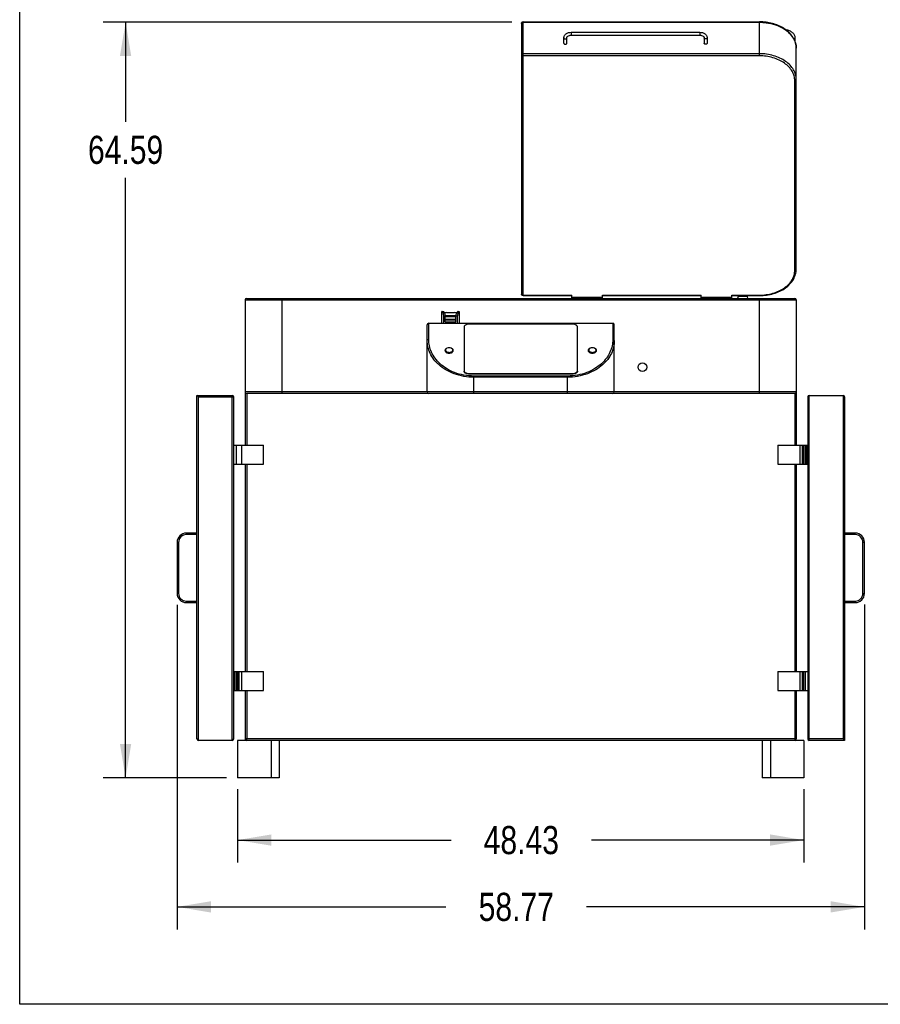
# Model space of a CAD drawing. Header units: inches. Extents: x 0 to 16, y 0 to 10.
# Tile 1 of 37: x 0 to 4.8, y 0 to 5.5. Entities that reach past the tile are written whole.
import ezdxf

# ---------------------------------------------------------------- set-up
doc = ezdxf.new("R2010")
doc.units = ezdxf.units.IN
doc.header["$LTSCALE"] = 0.935
doc.header["$MEASUREMENT"] = 0
doc.layers.get('0').update_dxf_attribs({"linetype": 'CONTINUOUS'})
doc.layers.add('02___PRT_ALL_AXES', color=7, linetype='CONTINUOUS')
doc.styles.get("Standard").update_dxf_attribs({"font": 'txt', "width": 0.8})
doc.dimstyles.new('DIMSTYLE_1', dxfattribs={"dimtxt": 0.15625, "dimasz": 0.1875, "dimexe": 0.125, "dimexo": 0.0625, "dimgap": 0.078125, "dimtad": 0, "dimtih": 1, "dimtoh": 1, "dimlfac": 15.384615, "dimzin": 4, "dimdsep": 46, "dimtxsty": 'Standard', "dimblk": '_FILLED', "dimblk1": '_FILLED', "dimblk2": '_FILLED', "dimcen": 0.09, "dimazin": 1, "dimtfac": 1, "dimtofl": 0, "dimtmove": 0, "dimatfit": 3, "dimldrblk": '_FILLED', "dimfxl": 1, "dimtolj": 1, "dimtzin": 4, "dimarcsym": 0})

# ---------------------------------------------------------------- blocks, each defined once
blk = doc.blocks.new('_FILLED')
at = {"color": 0, "linetype": 'ByBlock'}
blk.add_solid([(0, 0), (-1, 0.167), (-1, -0.167)], dxfattribs=at)
blk = doc.blocks.new('*D5')
at = {"color": 2, "linetype": 'Continuous', "transparency": 16777216}
for p, q in [((2.7352, 5.4568), (0.4637, 5.4568)), ((0.5887, 5.4568), (0.5887, 4.9043)), ((0.5887, 1.2587), (0.5887, 4.5918)), ((1.1488, 1.2587), (0.4637, 1.2587))]:
    blk.add_line(p, q, dxfattribs=at)
at = {"color": 2, "linetype": 'Continuous', "transparency": 16777216, "xscale": 0.1875, "yscale": 0.1875, "zscale": 0.1875}
for p, rotation in [((0.5887, 5.4568), 90), ((0.5887, 1.2587), 270)]:
    blk.add_blockref('_FILLED', p, dxfattribs=dict(at, rotation=rotation))
at = {"color": 2, "linetype": 'Continuous', "transparency": 16777216, "insert": (0.5887, 4.8262), "char_height": 0.15625, "width": 0.625, "attachment_point": 2, "line_spacing_factor": 0.9}
blk.add_mtext('64.59', dxfattribs=at)
blk = doc.blocks.new('*D6')
at = {"color": 2, "linetype": 'Continuous', "transparency": 16777216}
for p, q in [((0.8751, 2.2205), (0.8751, 0.4164)), ((4.6953, 2.2207), (4.6953, 0.4164)), ((0.8751, 0.5414), (2.3696, 0.5414)), ((4.6953, 0.5414), (3.1509, 0.5414))]:
    blk.add_line(p, q, dxfattribs=at)
at = {"color": 2, "linetype": 'Continuous', "transparency": 16777216, "xscale": 0.1875, "yscale": 0.1875, "zscale": 0.1875, "rotation": 180}
blk.add_blockref('_FILLED', (0.8751, 0.5414), dxfattribs=at)
at = {"color": 2, "linetype": 'Continuous', "transparency": 16777216, "xscale": 0.1875, "yscale": 0.1875, "zscale": 0.1875}
blk.add_blockref('_FILLED', (4.6953, 0.5414), dxfattribs=at)
at = {"color": 2, "linetype": 'Continuous', "transparency": 16777216, "insert": (2.7603, 0.6195), "char_height": 0.15625, "width": 0.625, "attachment_point": 2, "line_spacing_factor": 0.9}
blk.add_mtext('58.77', dxfattribs=at)
blk = doc.blocks.new('*D7')
at = {"color": 2, "linetype": 'Continuous', "transparency": 16777216}
for p, q in [((1.2113, 1.1962), (1.2113, 0.7876)), ((4.359, 1.1962), (4.359, 0.7876)), ((1.2113, 0.9126), (2.3978, 0.9126)), ((4.359, 0.9126), (3.1791, 0.9126))]:
    blk.add_line(p, q, dxfattribs=at)
at = {"color": 2, "linetype": 'Continuous', "transparency": 16777216, "xscale": 0.1875, "yscale": 0.1875, "zscale": 0.1875, "rotation": 180}
blk.add_blockref('_FILLED', (1.2113, 0.9126), dxfattribs=at)
at = {"color": 2, "linetype": 'Continuous', "transparency": 16777216, "xscale": 0.1875, "yscale": 0.1875, "zscale": 0.1875}
blk.add_blockref('_FILLED', (4.359, 0.9126), dxfattribs=at)
at = {"color": 2, "linetype": 'Continuous', "transparency": 16777216, "insert": (2.7884, 0.9907), "char_height": 0.15625, "width": 0.625, "attachment_point": 2, "line_spacing_factor": 0.9}
blk.add_mtext('48.43', dxfattribs=at)

msp = doc.modelspace()

# ---------------------------------------------------------------- linework, layer by layer
at = {"color": 7, "linetype": 'Continuous'}
for p, q in [((0, 0), (0, 10)), ((2.78928, 5.45084), (2.78928, 3.9466)), ((2.79773, 3.93815), (2.79773, 5.45929)), ((2.79773, 5.45929), (4.11203, 5.45929)), ((2.79773, 5.45682), (4.11203, 5.45682)), ((4.11203, 5.27021), (4.11203, 5.45929)), ((3.0249, 5.34017), (3.0249, 5.37033)), ((3.04115, 5.34017), (3.04115, 5.37033)), ((3.06553, 5.40144), (3.06553, 5.38519)), ((3.06553, 5.40144), (3.78053, 5.40144)), ((3.06553, 5.38519), (3.78053, 5.38519)), ((3.78053, 5.40144), (3.78053, 5.38519)), ((3.8049, 5.37033), (3.8049, 5.34017)), ((3.82115, 5.37033), (3.82115, 5.34017)), ((4.30867, 5.37141), (4.30867, 5.35078)), ((4.31678, 4.08541), (4.31678, 5.31204)), ((4.11203, 5.28216), (2.79773, 5.28216)), ((4.11203, 5.27021), (2.79773, 5.27021)), ((4.30833, 4.07943), (4.30833, 5.13141)), ((2.79773, 3.94063), (3.06959, 3.94063)), ((3.06959, 3.92227), (3.06959, 3.94063)), ((3.24022, 3.92234), (3.24022, 3.94063)), ((3.24022, 3.94063), (3.78865, 3.94063)), ((3.78865, 3.92227), (3.78865, 3.94063)), ((3.95928, 3.94063), (4.11203, 3.94063)), ((3.95928, 3.92235), (3.95928, 3.94063)), ((4.11203, 3.94063), (4.11203, 3.93815)), ((1.25359, 3.91382), (1.25359, 3.10721)), ((1.25359, 3.91382), (4.31678, 3.91382)), ((1.26204, 3.92227), (4.30833, 3.92227)), ((1.45834, 3.39414), (1.45834, 3.92227)), ((2.79773, 3.93815), (3.06959, 3.93815)), ((3.24022, 3.93815), (3.78865, 3.93815)), ((3.95928, 3.93815), (4.11203, 3.93815)), ((3.99378, 3.933), (3.99065, 3.92227)), ((3.99412, 3.93537), (3.99378, 3.933)), ((4.04321, 3.933), (3.99378, 3.933)), ((4.04287, 3.93537), (3.99412, 3.93537)), ((4.04287, 3.93537), (4.04321, 3.933)), ((4.04321, 3.933), (4.04634, 3.92227)), ((4.11203, 3.39414), (4.11203, 3.92227)), ((4.31678, 3.91382), (4.31678, 3.10721)), ((2.34643, 3.78414), (2.34643, 3.84914)), ((2.34682, 3.84914), (2.35296, 3.84914)), ((2.37305, 3.84344), (2.41732, 3.84344)), ((2.43696, 3.84901), (2.43741, 3.84914)), ((2.43741, 3.84914), (2.44355, 3.84914)), ((2.44393, 3.78414), (2.44393, 3.84914)), ((2.26518, 3.40259), (2.26518, 3.77569)), ((2.27363, 3.69429), (2.27363, 3.78414)), ((2.27363, 3.78414), (3.29673, 3.78414)), ((2.35716, 3.78414), (2.35716, 3.82477)), ((2.35716, 3.82477), (2.36535, 3.82477)), ((2.36535, 3.79227), (2.36535, 3.82477)), ((2.36535, 3.82233), (2.42502, 3.82233)), ((2.36535, 3.80736), (2.42502, 3.80736)), ((2.36578, 3.82719), (2.42459, 3.82719)), ((2.3661, 3.80327), (2.42427, 3.80327)), ((2.42502, 3.79227), (2.42502, 3.82477)), ((2.42502, 3.82477), (2.43321, 3.82477)), ((2.43321, 3.78414), (2.43321, 3.82477)), ((3.07573, 3.77896), (2.49463, 3.77896)), ((3.29673, 3.78414), (3.29673, 3.69429)), ((3.30518, 3.40259), (3.30518, 3.77569)), ((2.46993, 3.76344), (2.46993, 3.52098)), ((3.10043, 3.52118), (3.10043, 3.76344)), ((2.36405, 3.63294), (2.36405, 3.6334)), ((2.37504, 3.64579), (2.3735, 3.64509)), ((2.39908, 3.64579), (2.40062, 3.64509)), ((2.41007, 3.63294), (2.41007, 3.6334)), ((3.1603, 3.63294), (3.1603, 3.6334)), ((3.17129, 3.64579), (3.16975, 3.64509)), ((3.19533, 3.64579), (3.19687, 3.64509)), ((3.20632, 3.63294), (3.20632, 3.6334)), ((2.49431, 3.50566), (2.49431, 3.50262)), ((2.49431, 3.50566), (3.07573, 3.50566)), ((2.49431, 3.50262), (3.07573, 3.50262)), ((3.07573, 3.50566), (3.07573, 3.50262)), ((2.52518, 3.39414), (2.52518, 3.49103)), ((3.04518, 3.49103), (2.52518, 3.49103)), ((3.04518, 3.48445), (2.52518, 3.48445)), ((3.04518, 3.39414), (3.04518, 3.49103)), ((4.31678, 3.40259), (1.25359, 3.40259)), ((1.26204, 3.39414), (1.26204, 3.10721)), ((4.30833, 3.39414), (1.26204, 3.39414)), ((4.30833, 3.39414), (4.30833, 3.10721)), ((0.98511, 1.47517), (0.98511, 3.38346)), ((0.99356, 3.37501), (0.98511, 3.38346)), ((0.98511, 3.38346), (1.18135, 3.38346)), ((0.99356, 1.46672), (0.99356, 3.37501)), ((0.99356, 3.37501), (1.1898, 3.37501)), ((1.18135, 1.46672), (1.18135, 3.38346)), ((1.1898, 1.47485), (1.1898, 3.37501)), ((4.38057, 3.37533), (4.38057, 1.47517)), ((4.3887, 3.38346), (4.57681, 3.38346)), ((4.38902, 1.46672), (4.38902, 3.38346)), ((4.57681, 3.38346), (4.57681, 1.47517)), ((4.58526, 3.37501), (4.58526, 1.46672)), ((1.1898, 3.10721), (1.20259, 3.10721)), ((1.20259, 3.10721), (1.20259, 3.00158)), ((1.20313, 3.10721), (1.35564, 3.10721)), ((1.2333, 3.10721), (1.2333, 3.00158)), ((1.35564, 3.00158), (1.35564, 3.10721)), ((4.21473, 3.10721), (4.38057, 3.10721)), ((4.21473, 3.10721), (4.21473, 3.00158)), ((4.33719, 3.10721), (4.33719, 3.00158)), ((4.34986, 3.10721), (4.34986, 3.00158)), ((4.35933, 3.00158), (4.35933, 3.10721)), ((4.36778, 3.00158), (4.36778, 3.10721)), ((4.37623, 3.00158), (4.37623, 3.10721)), ((1.1898, 3.00158), (1.20259, 3.00158)), ((1.20313, 3.00158), (1.35564, 3.00158)), ((1.25359, 3.00158), (1.25359, 1.8486)), ((1.26204, 3.00158), (1.26204, 1.8486)), ((4.21473, 3.00158), (4.38057, 3.00158)), ((4.30833, 3.00158), (4.30833, 1.8486)), ((4.31678, 3.00158), (4.31678, 1.8486)), ((0.92642, 2.60985), (0.92642, 2.6183)), ((0.98511, 2.6183), (0.92642, 2.6183)), ((0.98511, 2.60985), (0.92642, 2.60985)), ((4.64414, 2.6183), (4.58526, 2.6183)), ((4.64414, 2.60985), (4.58526, 2.60985)), ((4.64414, 2.60985), (4.64414, 2.6183)), ((0.87507, 2.56695), (0.87507, 2.28304)), ((0.88352, 2.56695), (0.87507, 2.56695)), ((0.88352, 2.56695), (0.88352, 2.28304)), ((4.68685, 2.56714), (4.6953, 2.56714)), ((4.68685, 2.28323), (4.68685, 2.56714)), ((4.6953, 2.28323), (4.6953, 2.56714)), ((0.88352, 2.28304), (0.87507, 2.28304)), ((4.68685, 2.28323), (4.6953, 2.28323)), ((0.92623, 2.24033), (0.92623, 2.23188)), ((0.92623, 2.24033), (0.98511, 2.24033)), ((0.92623, 2.23188), (0.98511, 2.23188)), ((4.58526, 2.24033), (4.64395, 2.24033)), ((4.58526, 2.23188), (4.64395, 2.23188)), ((4.64395, 2.24033), (4.64395, 2.23188)), ((1.1898, 1.8486), (1.35564, 1.8486)), ((1.19414, 1.8486), (1.19414, 1.74297)), ((1.20259, 1.8486), (1.20259, 1.74297)), ((1.21104, 1.8486), (1.21104, 1.74297)), ((1.22051, 1.74297), (1.22051, 1.8486)), ((1.2333, 1.8486), (1.2333, 1.74297)), ((1.35564, 1.74297), (1.35564, 1.8486)), ((4.21473, 1.8486), (4.38057, 1.8486)), ((4.21473, 1.8486), (4.21473, 1.74297)), ((4.33707, 1.8486), (4.33707, 1.74297)), ((4.34986, 1.8486), (4.34986, 1.74297)), ((4.35933, 1.74297), (4.35933, 1.8486)), ((4.36778, 1.74297), (4.36778, 1.8486)), ((1.1898, 1.74297), (1.35564, 1.74297)), ((1.25359, 1.74297), (1.25359, 1.47517)), ((1.26204, 1.74297), (1.26204, 1.47517)), ((4.21473, 1.74297), (4.38057, 1.74297)), ((4.30833, 1.74297), (4.30833, 1.47517)), ((4.31678, 1.74297), (4.31678, 1.47517)), ((1.18167, 1.46672), (0.99356, 1.46672)), ((4.31678, 1.47517), (1.25359, 1.47517)), ((4.57681, 1.47517), (4.38057, 1.47517)), ((4.58526, 1.46672), (4.38902, 1.46672)), ((4.57681, 1.47517), (4.58526, 1.46672)), ((16, 0), (0, 0))]:
    msp.add_line(p, q, dxfattribs=at)
for centre, radius, start, end in [((2.79773, 5.45084), 0.00845, 90, 180), ((2.79773, 3.9466), 0.00845, 180, 270), ((1.26204, 3.91382), 0.00845, 90, 180), ((4.30833, 3.91382), 0.00845, 0, 90), ((2.37305, 3.82719), 0.01625, 90, 135.74325), ((2.41732, 3.82719), 0.01625, 44.25684, 90), ((2.46618, 3.82449), 0.03298, 167.3515, 175.21616), ((2.47651, 3.82094), 0.04392, 148.00071, 156.43133), ((2.27363, 3.77569), 0.00845, 90, 180), ((2.46329, 3.82475), 0.03008, 175.24194, 179.96096), ((3.29673, 3.77569), 0.00845, 0, 90), ((2.39006, 3.62605), 0.0217, 60.93894, 65.46093), ((2.3911, 3.62793), 0.01955, 57.87502, 60.9146), ((2.39918, 3.63546), 0.00829, 349.0931, 352.06339), ((2.39945, 3.63543), 0.00802, 352.04556, 359.96705), ((3.18631, 3.62605), 0.0217, 60.93894, 65.46093), ((3.18735, 3.62793), 0.01955, 57.87502, 60.9146), ((3.19543, 3.63546), 0.00829, 349.0931, 352.06339), ((3.1957, 3.63543), 0.00802, 352.04556, 359.96705), ((1.26204, 3.40259), 0.00845, 180, 270), ((2.27363, 3.40259), 0.00845, 180, 270), ((3.29673, 3.40259), 0.00845, 270, 360), ((4.30833, 3.40259), 0.00845, 270, 360), ((1.18135, 3.37501), 0.00845, 0, 90), ((4.3887, 3.37533), 0.00813, 90, 180), ((4.57681, 3.37501), 0.00845, 0, 90), ((0.92642, 2.56695), 0.05135, 90, 180), ((0.92642, 2.56695), 0.0429, 90, 180), ((4.64414, 2.56714), 0.05115, 0, 90), ((4.64414, 2.56714), 0.0427, 0, 90), ((0.92623, 2.28304), 0.05115, 180, 270), ((0.92623, 2.28304), 0.0427, 180, 270), ((4.64395, 2.28323), 0.05135, 270, 360), ((4.64395, 2.28323), 0.0429, 270, 360), ((0.99356, 1.47517), 0.00845, 180, 270), ((1.18167, 1.47485), 0.00813, 270, 360), ((1.26204, 1.47517), 0.00845, 206.72144, 243.07278), ((4.30833, 1.47517), 0.00845, 296.92722, 360), ((4.38902, 1.47517), 0.00845, 180, 270)]:
    msp.add_arc(centre, radius, start, end, dxfattribs=at)
for points, knots in [([(2.78928, 5.45084), (2.78928, 5.45164), (2.7898, 5.45335), (2.79105, 5.45457), (2.79178, 5.45509)], [0, 0, 0, 0, 0.4708521, 1, 1, 1, 1]), ([(2.79178, 5.45509), (2.79218, 5.45537), (2.794, 5.4564), (2.79614, 5.45682), (2.79773, 5.45682)], [0, 0, 0, 0, 0.2357379, 1, 1, 1, 1]), ([(4.24716, 5.4228), (4.22783, 5.43498), (4.19496, 5.44863), (4.14863, 5.45773), (4.12428, 5.45929), (4.11203, 5.45929)], [0, 0, 0, 0, 0.4845143, 0.7402765, 1, 1, 1, 1]), ([(4.11203, 5.45682), (4.12419, 5.45682), (4.15419, 5.45493), (4.20012, 5.44463), (4.23195, 5.43015), (4.24629, 5.42135)], [0, 0, 0, 0, 0.2599042, 0.6405647, 1, 1, 1, 1]), ([(4.24629, 5.42135), (4.25691, 5.41483), (4.2763, 5.40031), (4.29565, 5.37761), (4.3066, 5.35801), (4.31245, 5.34299), (4.31598, 5.32761), (4.31678, 5.3172), (4.31678, 5.31204)], [0, 0, 0, 0, 0.2754531, 0.5310327, 0.6524194, 0.7703538, 0.8858703, 1, 1, 1, 1]), ([(4.30141, 5.36816), (4.29523, 5.37899), (4.27906, 5.39962), (4.25848, 5.41566), (4.24716, 5.4228)], [0, 0, 0, 0, 0.482328, 1, 1, 1, 1]), ([(3.0249, 5.37033), (3.0249, 5.37248), (3.02549, 5.37683), (3.02803, 5.38295), (3.03202, 5.38841), (3.03724, 5.39304), (3.04343, 5.39673), (3.05276, 5.40036), (3.06042, 5.40144), (3.06553, 5.40144)], [0, 0, 0, 0, 0.1142988, 0.2298174, 0.3481331, 0.4703766, 0.5972796, 0.7286995, 1, 1, 1, 1]), ([(3.0249, 5.37033), (3.0249, 5.36957), (3.0254, 5.36793), (3.02729, 5.36606), (3.02995, 5.36486), (3.03303, 5.36444), (3.03611, 5.36486), (3.03877, 5.36606), (3.04066, 5.36793), (3.04115, 5.36957), (3.04115, 5.37033)], [0, 0, 0, 0, 0.1047056, 0.2223511, 0.3560234, 0.5, 0.6439766, 0.7776489, 0.8952944, 1, 1, 1, 1]), ([(3.04115, 5.37033), (3.04115, 5.37111), (3.0414, 5.37279), (3.04256, 5.37532), (3.04458, 5.37786), (3.0487, 5.38126), (3.0558, 5.38435), (3.06217, 5.38519), (3.06553, 5.38519)], [0, 0, 0, 0, 0.075319, 0.1619532, 0.2652957, 0.3868605, 0.6756196, 1, 1, 1, 1]), ([(3.78053, 5.40144), (3.78564, 5.40144), (3.7933, 5.40036), (3.80263, 5.39673), (3.80882, 5.39304), (3.81404, 5.38841), (3.81803, 5.38295), (3.82057, 5.37683), (3.82115, 5.37248), (3.82115, 5.37033)], [0, 0, 0, 0, 0.2713101, 0.40273, 0.5296303, 0.6518699, 0.77018, 0.8856992, 1, 1, 1, 1]), ([(3.78053, 5.38519), (3.78389, 5.38519), (3.79026, 5.38435), (3.79736, 5.38126), (3.80148, 5.37786), (3.8035, 5.37532), (3.80466, 5.37279), (3.8049, 5.37111), (3.8049, 5.37033)], [0, 0, 0, 0, 0.324371, 0.613136, 0.7347019, 0.8380464, 0.9246827, 1, 1, 1, 1]), ([(3.82115, 5.37033), (3.82115, 5.36957), (3.82066, 5.36793), (3.81877, 5.36606), (3.81611, 5.36486), (3.81303, 5.36444), (3.80995, 5.36486), (3.80729, 5.36606), (3.8054, 5.36793), (3.8049, 5.36957), (3.8049, 5.37033)], [0, 0, 0, 0, 0.1047056, 0.2223511, 0.3560234, 0.5, 0.6439766, 0.7776489, 0.8952944, 1, 1, 1, 1]), ([(4.25713, 5.41638), (4.26414, 5.41533), (4.2774, 5.41172), (4.29187, 5.40307), (4.30048, 5.39419), (4.30514, 5.38702), (4.30801, 5.37935), (4.30867, 5.37403), (4.30867, 5.37141)], [0, 0, 0, 0, 0.2870356, 0.5501358, 0.6711279, 0.7852646, 0.8941602, 1, 1, 1, 1]), ([(4.31678, 5.31204), (4.31678, 5.32168), (4.31407, 5.34133), (4.30633, 5.35955), (4.30141, 5.36816)], [0, 0, 0, 0, 0.4929719, 1, 1, 1, 1]), ([(3.0249, 5.34017), (3.0249, 5.33941), (3.0254, 5.33777), (3.02729, 5.3359), (3.02995, 5.3347), (3.03303, 5.33428), (3.03611, 5.3347), (3.03877, 5.3359), (3.04066, 5.33777), (3.04115, 5.33941), (3.04115, 5.34017)], [0, 0, 0, 0, 0.1047334, 0.222328, 0.3560151, 0.5, 0.6439849, 0.777672, 0.8952666, 1, 1, 1, 1]), ([(3.82115, 5.34017), (3.82115, 5.33941), (3.82066, 5.33777), (3.81877, 5.3359), (3.81611, 5.3347), (3.81303, 5.33428), (3.80995, 5.3347), (3.80729, 5.3359), (3.8054, 5.33777), (3.8049, 5.33941), (3.8049, 5.34017)], [0, 0, 0, 0, 0.1047334, 0.222328, 0.3560151, 0.5, 0.6439849, 0.777672, 0.8952666, 1, 1, 1, 1]), ([(2.79773, 5.28216), (2.79664, 5.28216), (2.79453, 5.28188), (2.79176, 5.28063), (2.78979, 5.27868), (2.78928, 5.27698), (2.78928, 5.27619)], [0, 0, 0, 0, 0.2879697, 0.5553441, 0.7905332, 1, 1, 1, 1]), ([(2.78928, 5.27619), (2.78928, 5.2754), (2.78979, 5.2737), (2.79176, 5.27175), (2.79453, 5.2705), (2.79664, 5.27021), (2.79773, 5.27021)], [0, 0, 0, 0, 0.2094282, 0.4446223, 0.7120166, 1, 1, 1, 1]), ([(4.31678, 5.13738), (4.31678, 5.14689), (4.31402, 5.16634), (4.30195, 5.19395), (4.28259, 5.21916), (4.2568, 5.24107), (4.2256, 5.25896), (4.17774, 5.27686), (4.13841, 5.28216), (4.11203, 5.28216)], [0, 0, 0, 0, 0.1033627, 0.2104789, 0.3242053, 0.446029, 0.5760501, 0.71321, 1, 1, 1, 1]), ([(4.30833, 5.13141), (4.30833, 5.14052), (4.30569, 5.15917), (4.29411, 5.18564), (4.27555, 5.20981), (4.25083, 5.23082), (4.22092, 5.24796), (4.17503, 5.26512), (4.13732, 5.27021), (4.11203, 5.27021)], [0, 0, 0, 0, 0.1033627, 0.210479, 0.3242054, 0.446029, 0.57605, 0.7132099, 1, 1, 1, 1]), ([(4.30833, 5.13141), (4.30942, 5.13141), (4.31153, 5.13169), (4.3143, 5.13294), (4.31627, 5.13489), (4.31678, 5.13659), (4.31678, 5.13738)], [0, 0, 0, 0, 0.2879697, 0.5553441, 0.7905332, 1, 1, 1, 1]), ([(4.11203, 3.93815), (4.13825, 3.93815), (4.17739, 3.94347), (4.22504, 3.9614), (4.25623, 3.9794), (4.28213, 4.00157), (4.3017, 4.02726), (4.31397, 4.05557), (4.31678, 4.07559), (4.31678, 4.08541)], [0, 0, 0, 0, 0.283187, 0.4189965, 0.5482519, 0.6701232, 0.7848837, 0.8940039, 1, 1, 1, 1]), ([(4.11203, 3.94063), (4.13732, 3.94063), (4.17503, 3.94571), (4.22092, 3.96288), (4.25083, 3.98002), (4.27555, 4.00103), (4.29411, 4.0252), (4.30569, 4.05166), (4.30833, 4.07032), (4.30833, 4.07943)], [0, 0, 0, 0, 0.2867901, 0.42395, 0.553971, 0.6757947, 0.789521, 0.8966373, 1, 1, 1, 1]), ([(4.30833, 4.07943), (4.30942, 4.07943), (4.31153, 4.07972), (4.3143, 4.08097), (4.31627, 4.08291), (4.31678, 4.08461), (4.31678, 4.08541)], [0, 0, 0, 0, 0.2879697, 0.5553441, 0.7905332, 1, 1, 1, 1]), ([(2.79773, 3.94063), (2.79664, 3.94063), (2.79453, 3.94091), (2.79176, 3.94216), (2.78979, 3.94411), (2.78928, 3.94581), (2.78928, 3.9466)], [0, 0, 0, 0, 0.2879203, 0.5553102, 0.7905222, 1, 1, 1, 1]), ([(2.34842, 3.84791), (2.34813, 3.84824), (2.34767, 3.84871), (2.34706, 3.84914), (2.34682, 3.84914)], [0, 0, 0, 0, 0.6430944, 1, 1, 1, 1]), ([(2.35412, 3.8385), (2.35326, 3.84047), (2.35153, 3.84373), (2.34944, 3.84678), (2.34842, 3.84791)], [0, 0, 0, 0, 0.584355, 1, 1, 1, 1]), ([(2.35296, 3.84914), (2.35319, 3.84914), (2.35376, 3.84883), (2.35463, 3.84811), (2.35573, 3.84697), (2.35651, 3.84605), (2.35692, 3.84554)], [0, 0, 0, 0, 0.1269727, 0.3386347, 0.6328951, 1, 1, 1, 1]), ([(2.36359, 3.84056), (2.36267, 3.84176), (2.36084, 3.8439), (2.35812, 3.84659), (2.35587, 3.84836), (2.35435, 3.84914), (2.35373, 3.84914)], [0, 0, 0, 0, 0.3438591, 0.6358991, 0.8591219, 1, 1, 1, 1]), ([(2.35637, 3.83171), (2.35623, 3.83232), (2.35565, 3.83463), (2.35482, 3.83689), (2.35412, 3.8385)], [0, 0, 0, 0, 0.2614279, 1, 1, 1, 1]), ([(2.35716, 3.82477), (2.35716, 3.82536), (2.35709, 3.82769), (2.35675, 3.83001), (2.35637, 3.83171)], [0, 0, 0, 0, 0.2524961, 1, 1, 1, 1]), ([(2.35692, 3.84554), (2.35741, 3.84493), (2.35959, 3.84205), (2.36145, 3.83891), (2.36263, 3.83633)], [0, 0, 0, 0, 0.2148384, 1, 1, 1, 1]), ([(2.36263, 3.83633), (2.36303, 3.83546), (2.36455, 3.83179), (2.36535, 3.82779), (2.36535, 3.82477)], [0, 0, 0, 0, 0.2390794, 1, 1, 1, 1]), ([(2.42502, 3.82477), (2.42502, 3.8258), (2.42529, 3.82978), (2.42651, 3.83365), (2.42774, 3.83633)], [0, 0, 0, 0, 0.2592477, 1, 1, 1, 1]), ([(2.43416, 3.84803), (2.4329, 3.84716), (2.43031, 3.84477), (2.42799, 3.84213), (2.42679, 3.84057)], [0, 0, 0, 0, 0.4356125, 1, 1, 1, 1]), ([(2.42774, 3.83633), (2.42849, 3.83796), (2.43009, 3.84091), (2.43268, 3.84464), (2.4347, 3.84709), (2.4361, 3.84842), (2.43669, 3.84887), (2.43696, 3.84901)], [0, 0, 0, 0, 0.341303, 0.6340088, 0.8604797, 0.9422332, 1, 1, 1, 1]), ([(2.43625, 3.8385), (2.43602, 3.83798), (2.43511, 3.83578), (2.4344, 3.83349), (2.434, 3.83171)], [0, 0, 0, 0, 0.2380605, 1, 1, 1, 1]), ([(2.43664, 3.84914), (2.43626, 3.84914), (2.43537, 3.84883), (2.4346, 3.84834), (2.43416, 3.84803)], [0, 0, 0, 0, 0.4108566, 1, 1, 1, 1]), ([(2.44355, 3.84914), (2.44329, 3.84914), (2.44266, 3.84867), (2.44174, 3.84772), (2.44053, 3.84615), (2.4397, 3.84492), (2.43926, 3.84421)], [0, 0, 0, 0, 0.1149152, 0.3239566, 0.6229775, 1, 1, 1, 1]), ([(2.49463, 3.77896), (2.49146, 3.77896), (2.48537, 3.77824), (2.47841, 3.77548), (2.4741, 3.77224), (2.47175, 3.76954), (2.47028, 3.76657), (2.46993, 3.76446), (2.46993, 3.76344)], [0, 0, 0, 0, 0.2985458, 0.5709326, 0.6921217, 0.8026084, 0.9041107, 1, 1, 1, 1]), ([(3.10043, 3.76344), (3.10043, 3.76446), (3.10009, 3.76657), (3.09862, 3.76954), (3.09627, 3.77224), (3.09196, 3.77548), (3.085, 3.77824), (3.07891, 3.77896), (3.07573, 3.77896)], [0, 0, 0, 0, 0.0958893, 0.1973916, 0.3078783, 0.4290674, 0.7014542, 1, 1, 1, 1]), ([(2.26518, 3.68772), (2.26518, 3.68858), (2.26568, 3.69041), (2.26762, 3.69258), (2.27041, 3.69397), (2.27255, 3.69429), (2.27363, 3.69429)], [0, 0, 0, 0, 0.2203871, 0.4594002, 0.7222618, 1, 1, 1, 1]), ([(2.52518, 3.48445), (2.48778, 3.48445), (2.43266, 3.4937), (2.36911, 3.52342), (2.33094, 3.55069), (2.30141, 3.58192), (2.28046, 3.61582), (2.26797, 3.65136), (2.26519, 3.67575), (2.26518, 3.68772)], [0, 0, 0, 0, 0.3080941, 0.4479826, 0.5756016, 0.6921061, 0.7997874, 0.9014231, 1, 1, 1, 1]), ([(2.52518, 3.49103), (2.50647, 3.49103), (2.46979, 3.49433), (2.4183, 3.5086), (2.37346, 3.53042), (2.33667, 3.5578), (2.30829, 3.58904), (2.28823, 3.62283), (2.27629, 3.65817), (2.27364, 3.68239), (2.27363, 3.69429)], [0, 0, 0, 0, 0.1569611, 0.3069266, 0.4458214, 0.5728551, 0.6893296, 0.7975482, 0.9001771, 1, 1, 1, 1]), ([(3.29673, 3.69429), (3.29673, 3.68239), (3.29408, 3.65817), (3.28213, 3.62282), (3.26206, 3.58901), (3.23367, 3.55777), (3.19687, 3.5304), (3.15205, 3.50859), (3.10057, 3.49433), (3.0639, 3.49103), (3.04518, 3.49103)], [0, 0, 0, 0, 0.0998278, 0.2024909, 0.310768, 0.4272902, 0.5543082, 0.6931324, 0.8430247, 1, 1, 1, 1]), ([(3.30518, 3.68772), (3.30518, 3.67575), (3.3024, 3.65135), (3.2899, 3.61581), (3.26894, 3.5819), (3.23939, 3.55066), (3.20122, 3.5234), (3.13768, 3.4937), (3.08258, 3.48445), (3.04518, 3.48445)], [0, 0, 0, 0, 0.0985805, 0.2002497, 0.3079894, 0.4245409, 0.5521428, 0.6919603, 1, 1, 1, 1]), ([(3.30518, 3.68772), (3.30518, 3.68858), (3.30469, 3.69041), (3.30275, 3.69258), (3.29996, 3.69397), (3.29782, 3.69429), (3.29673, 3.69429)], [0, 0, 0, 0, 0.2203871, 0.4594002, 0.7222619, 1, 1, 1, 1]), ([(2.37079, 3.64362), (2.36885, 3.64241), (2.36554, 3.63958), (2.36405, 3.63533), (2.36405, 3.6334)], [0, 0, 0, 0, 0.5412016, 1, 1, 1, 1]), ([(2.36405, 3.6334), (2.36405, 3.63146), (2.36555, 3.62721), (2.37095, 3.62259), (2.37842, 3.61961), (2.38706, 3.61858), (2.3957, 3.61961), (2.40317, 3.62259), (2.40857, 3.62721), (2.41007, 3.63146), (2.41007, 3.6334)], [0, 0, 0, 0, 0.0979775, 0.2135585, 0.3502171, 0.4999999, 0.6497827, 0.7864412, 0.9020224, 1, 1, 1, 1]), ([(2.3682, 3.64033), (2.36795, 3.63995), (2.36709, 3.63845), (2.36665, 3.6367), (2.36665, 3.63542)], [0, 0, 0, 0, 0.2631915, 1, 1, 1, 1]), ([(2.36665, 3.63542), (2.36665, 3.635), (2.36679, 3.63327), (2.36748, 3.63161), (2.3682, 3.63052)], [0, 0, 0, 0, 0.2419904, 1, 1, 1, 1]), ([(2.37505, 3.64579), (2.37431, 3.64545), (2.37171, 3.6441), (2.36937, 3.64211), (2.3682, 3.64033)], [0, 0, 0, 0, 0.2749564, 1, 1, 1, 1]), ([(2.3682, 3.63052), (2.37016, 3.62754), (2.37549, 3.62433), (2.3832, 3.6226), (2.38979, 3.62248), (2.3961, 3.62367), (2.40152, 3.62606), (2.40556, 3.62945), (2.40704, 3.63244), (2.40732, 3.63389)], [0, 0, 0, 0, 0.2333284, 0.3735503, 0.5192118, 0.6610009, 0.7905493, 0.9029492, 1, 1, 1, 1]), ([(2.39907, 3.64579), (2.39536, 3.64749), (2.38706, 3.64901), (2.37876, 3.64749), (2.37505, 3.64579)], [0, 0, 0, 0, 0.5, 1, 1, 1, 1]), ([(2.41007, 3.6334), (2.41007, 3.63454), (2.4096, 3.63693), (2.40762, 3.64019), (2.40454, 3.643), (2.402, 3.64445), (2.40061, 3.64508)], [0, 0, 0, 0, 0.2164938, 0.4501186, 0.7103256, 1, 1, 1, 1]), ([(2.40747, 3.63542), (2.40747, 3.63714), (2.40615, 3.6409), (2.40321, 3.64341), (2.4015, 3.64449)], [0, 0, 0, 0, 0.4588041, 1, 1, 1, 1]), ([(3.16704, 3.64362), (3.1651, 3.64241), (3.16179, 3.63958), (3.1603, 3.63533), (3.1603, 3.6334)], [0, 0, 0, 0, 0.5412016, 1, 1, 1, 1]), ([(3.1603, 3.6334), (3.1603, 3.63146), (3.1618, 3.62721), (3.1672, 3.62259), (3.17467, 3.61961), (3.18331, 3.61858), (3.19195, 3.61961), (3.19942, 3.62259), (3.20482, 3.62721), (3.20632, 3.63146), (3.20632, 3.6334)], [0, 0, 0, 0, 0.0979775, 0.2135585, 0.3502171, 0.4999999, 0.6497827, 0.7864412, 0.9020224, 1, 1, 1, 1]), ([(3.16445, 3.64033), (3.1642, 3.63995), (3.16334, 3.63845), (3.1629, 3.6367), (3.1629, 3.63542)], [0, 0, 0, 0, 0.2631915, 1, 1, 1, 1]), ([(3.1629, 3.63542), (3.1629, 3.635), (3.16304, 3.63327), (3.16373, 3.63161), (3.16445, 3.63052)], [0, 0, 0, 0, 0.2419904, 1, 1, 1, 1]), ([(3.1713, 3.64579), (3.17056, 3.64545), (3.16796, 3.6441), (3.16562, 3.64211), (3.16445, 3.64033)], [0, 0, 0, 0, 0.2749564, 1, 1, 1, 1]), ([(3.16445, 3.63052), (3.16641, 3.62754), (3.17174, 3.62433), (3.17945, 3.6226), (3.18604, 3.62248), (3.19235, 3.62367), (3.19777, 3.62606), (3.20181, 3.62945), (3.20329, 3.63244), (3.20357, 3.63389)], [0, 0, 0, 0, 0.2333284, 0.3735503, 0.5192118, 0.6610009, 0.7905493, 0.9029492, 1, 1, 1, 1]), ([(3.19532, 3.64579), (3.19161, 3.64749), (3.18331, 3.64901), (3.17501, 3.64749), (3.1713, 3.64579)], [0, 0, 0, 0, 0.5, 1, 1, 1, 1]), ([(3.20632, 3.6334), (3.20632, 3.63454), (3.20585, 3.63693), (3.20387, 3.64019), (3.20079, 3.643), (3.19825, 3.64445), (3.19686, 3.64508)], [0, 0, 0, 0, 0.2164938, 0.4501186, 0.7103256, 1, 1, 1, 1]), ([(3.20372, 3.63542), (3.20372, 3.63714), (3.2024, 3.6409), (3.19946, 3.64341), (3.19775, 3.64449)], [0, 0, 0, 0, 0.4588041, 1, 1, 1, 1]), ([(2.46993, 3.52098), (2.46993, 3.51893), (2.47107, 3.51568), (2.47404, 3.5123), (2.47829, 3.50909), (2.48516, 3.50637), (2.49118, 3.50566), (2.49431, 3.50566)], [0, 0, 0, 0, 0.1957014, 0.3064208, 0.4278651, 0.7008255, 1, 1, 1, 1]), ([(2.49431, 3.50262), (2.49118, 3.50262), (2.48516, 3.50334), (2.47829, 3.50606), (2.47404, 3.50927), (2.47107, 3.51264), (2.46993, 3.51589), (2.46993, 3.51794)], [0, 0, 0, 0, 0.2991745, 0.5721349, 0.6935792, 0.8042986, 1, 1, 1, 1]), ([(3.07573, 3.50566), (3.07891, 3.50566), (3.085, 3.50638), (3.09196, 3.50914), (3.09627, 3.51238), (3.09862, 3.51508), (3.10009, 3.51805), (3.10043, 3.52016), (3.10043, 3.52118)], [0, 0, 0, 0, 0.2985458, 0.5709326, 0.6921217, 0.8026084, 0.9041107, 1, 1, 1, 1]), ([(3.10043, 3.51815), (3.10043, 3.51713), (3.10009, 3.51502), (3.09862, 3.51204), (3.09627, 3.50935), (3.09196, 3.50611), (3.085, 3.50335), (3.07891, 3.50262), (3.07573, 3.50262)], [0, 0, 0, 0, 0.0958893, 0.1973916, 0.3078783, 0.4290674, 0.7014542, 1, 1, 1, 1])]:
    msp.add_open_spline(points, degree=3, knots=knots, dxfattribs=at)
at = {"layer": '02___PRT_ALL_AXES', "color": 7, "linetype": 'Continuous'}
for p, q in [((3.06959, 3.93026), (3.24022, 3.93026)), ((3.78865, 3.93026), (3.95928, 3.93026)), ((3.99412, 3.93537), (3.99412, 3.93815)), ((4.04287, 3.93537), (4.04287, 3.93815)), ((2.36535, 3.79227), (2.42502, 3.79227)), ((4.35903, 1.46672), (1.21134, 1.46672)), ((1.21134, 1.46672), (1.21134, 1.25872)), ((1.26204, 1.46672), (1.26204, 1.47517)), ((1.39789, 1.46672), (1.39789, 1.25872)), ((1.44241, 1.46672), (1.44241, 1.25872)), ((4.12795, 1.46672), (4.12795, 1.25872)), ((4.17248, 1.46672), (4.17248, 1.25872)), ((4.30833, 1.47517), (4.30833, 1.46672)), ((4.35903, 1.46672), (4.35903, 1.25872)), ((1.44241, 1.25872), (1.21134, 1.25872)), ((4.35903, 1.25872), (4.12795, 1.25872))]:
    msp.add_line(p, q, dxfattribs=at)
msp.add_circle((3.46138, 3.54039), 0.02438, dxfattribs=at)
for centre, start, end in [((1.26204, 1.47517), 180, 270), ((4.30833, 1.47517), 270, 360)]:
    msp.add_arc(centre, 0.00845, start, end, dxfattribs=at)
for points in [[(2.36405, 3.63294), (2.36405, 3.63101), (2.36555, 3.62676), (2.37095, 3.62213), (2.37842, 3.61916), (2.38706, 3.61813), (2.3957, 3.61916), (2.40317, 3.62213), (2.40857, 3.62676), (2.41007, 3.63101), (2.41007, 3.63294)], [(3.1603, 3.63294), (3.1603, 3.63101), (3.1618, 3.62676), (3.1672, 3.62213), (3.17467, 3.61916), (3.18331, 3.61813), (3.19195, 3.61916), (3.19942, 3.62213), (3.20482, 3.62676), (3.20632, 3.63101), (3.20632, 3.63294)]]:
    msp.add_open_spline(points, degree=3, knots=[0, 0, 0, 0, 0.0979783, 0.2135596, 0.3502177, 0.5, 0.6497823, 0.7864404, 0.9020217, 1, 1, 1, 1], dxfattribs=at)

# ---------------------------------------------------------------- dimensions: what is measured, and where the dimension line sits
at = {"color": 2, "linetype": 'Continuous'}
dim = msp.add_linear_dim(base=(0.58871, 1.25872), p1=(2.79773, 5.45682), p2=(1.21134, 1.25872), angle=270, dimstyle='DIMSTYLE_1', dxfattribs=at)
dim.commit()
dim.dimension.update_dxf_attribs({"geometry": '*D5', "text_midpoint": (0.58871, 4.74804), "dimtype": 160})
for base, p1, p2, picture, middle in [((4.6953, 0.54139), (0.87507, 2.28304), (4.6953, 2.28323), '*D6', (2.76026, 0.54139)), ((4.35903, 0.91262), (1.21134, 1.25872), (4.35903, 1.25872), '*D7', (2.79233, 0.91262))]:
    dim = msp.add_linear_dim(base=base, p1=p1, p2=p2, dimstyle='DIMSTYLE_1', dxfattribs=at)
    dim.commit()
    dim.dimension.update_dxf_attribs({"geometry": picture, "text_midpoint": middle, "dimtype": 160})

doc.saveas('drawing.dxf')
